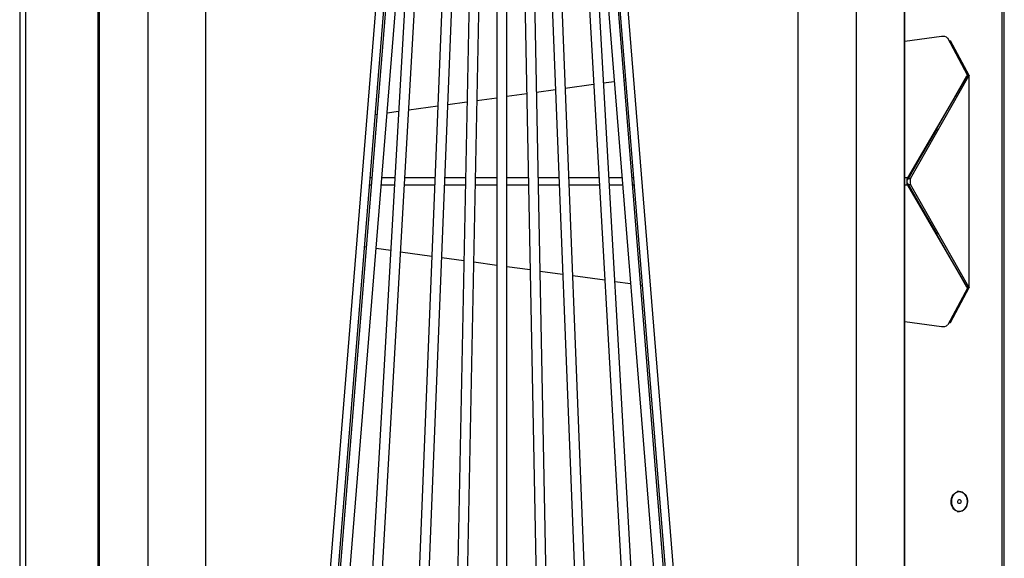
# Model space of a CAD drawing. Extents: x -3139 to 1389, y -669 to 4607.
# Tile 11 of 14: x -3135 to -2354, y 3173 to 3600. Entities that reach past the tile are written whole.
import ezdxf

# ---------------------------------------------------------------- set-up
doc = ezdxf.new("R2010")
doc.units = 0
doc.layers.get('0').update_dxf_attribs({"linetype": 'CONTINUOUS'})

# ---------------------------------------------------------------- blocks, each defined once
blk = doc.blocks.new('M9_-_TOP')
for p, q in [((-15.062, 43.438), (-15.062, -43.388)), ((-14.87, -43.388), (-14.87, 43.438)), ((-14.869, -43.388), (-14.869, 43.438)), ((-12.608, -43.388), (-12.608, 43.438)), ((-12.586, 43.525), (-12.586, -43.473)), ((-11.063, 43.525), (-11.063, -43.475)), ((11.063, 43.525), (11.063, -43.475)), ((-9.259, 40.582), (-9.259, -43.475)), ((9.259, -43.475), (9.259, 40.582)), ((15.627, -37.929), (15.627, 37.979)), ((15.693, -37.929), (15.693, 37.979)), ((-1.324, 29.529), (-4.158, -42.024)), ((4.158, -42.024), (1.324, 29.529)), ((-5.97, -41.558), (-1.959, 29.004)), ((-3.758, -39.827), (-1.032, 28.999)), ((1.032, 28.999), (3.759, -39.858)), ((1.959, 29.004), (5.97, -41.558)), ((-0.773, 28.61), (-2.172, -42.182)), ((-1.82, -40.151), (-0.459, 28.68)), ((-0.156, 28.617), (-0.156, -40.289)), ((0.156, -40.289), (0.156, 28.617)), ((0.459, 28.68), (1.816, -39.989)), ((2.172, -42.182), (0.773, 28.61)), ((-7.925, -41.529), (-2.382, 27.068)), ((-2.382, 27.068), (-6.193, -39.966)), ((6.196, -40.028), (2.382, 27.068)), ((2.382, 27.068), (7.796, -39.937)), ((12.58, -43.475), (12.58, 25.697)), ((12.586, -43.475), (12.586, 25.687)), ((-12.58, 24.828), (-12.58, -43.473)), ((-8.706, -43.456), (-3.27, 23.591)), ((-3.034, 23.571), (-8.471, -43.475)), ((-2.979, 23.566), (-8.236, -41.504)), ((8.236, -41.504), (2.979, 23.566)), ((8.471, -43.475), (3.034, 23.571)), ((3.27, 23.591), (8.706, -43.456)), ((13.733, 14.549), (12.586, 14.391)), ((14.539, 13.345), (13.924, 14.493)), ((13.964, 14.417), (14.01, 14.417)), ((14.595, 13.327), (14.01, 14.417)), ((14.539, 13.345), (12.669, 10.133)), ((12.703, 10.114), (14.526, 13.32)), ((12.764, 10.114), (14.587, 13.32)), ((14.526, 13.32), (14.595, 13.32)), ((14.539, 13.345), (14.535, 13.32)), ((14.536, 13.327), (14.595, 13.327)), ((14.595, 13.327), (14.595, 13.32)), ((14.595, 6.72), (14.595, 13.32)), ((14.599, 6.716), (14.599, 13.323)), ((2.866, 13.046), (1.981, 12.923)), ((3.508, 13.134), (3.177, 13.089)), ((3.876, 13.185), (3.818, 13.177)), ((-0.156, 12.627), (-0.778, 12.541)), ((0.774, 12.756), (0.156, 12.671)), ((1.67, 12.88), (1.086, 12.799)), ((-2.003, 12.372), (-2.912, 12.246)), ((-1.092, 12.498), (-1.689, 12.415)), ((-3.904, 12.109), (-3.964, 12.1)), ((-3.227, 12.203), (-3.587, 12.153)), ((13.597, 11.687), (12.66, 10.076)), ((-4.082, 9.906), (-4.142, 9.906)), ((-4.064, 10.133), (-4.124, 10.133)), ((-3.358, 9.906), (-3.769, 9.906)), ((-3.345, 10.133), (-3.75, 10.133)), ((-2.101, 9.906), (-3.045, 9.906)), ((-2.092, 10.133), (-3.032, 10.133)), ((-1.143, 9.906), (-1.788, 9.906)), ((-1.138, 10.133), (-1.779, 10.133)), ((-0.156, 9.906), (-0.83, 9.906)), ((-0.156, 10.133), (-0.826, 10.133)), ((0.826, 10.133), (0.156, 10.133)), ((0.83, 9.906), (0.156, 9.906)), ((1.779, 10.133), (1.138, 10.133)), ((1.788, 9.906), (1.143, 9.906)), ((3.032, 10.133), (2.092, 10.133)), ((3.045, 9.906), (2.101, 9.906)), ((3.75, 10.133), (3.345, 10.133)), ((3.769, 9.906), (3.358, 9.906)), ((4.124, 10.133), (4.064, 10.133)), ((4.142, 9.906), (4.082, 9.906)), ((12.669, 10.133), (12.586, 10.133)), ((12.669, 9.906), (12.586, 9.906)), ((12.669, 10.133), (12.66, 10.076)), ((12.66, 9.963), (13.597, 8.352)), ((12.669, 9.906), (12.66, 9.963)), ((12.669, 9.906), (14.539, 6.694)), ((12.703, 10.114), (12.764, 10.114)), ((12.703, 9.925), (12.764, 9.925)), ((14.526, 6.72), (12.703, 9.925)), ((14.587, 6.72), (12.764, 9.925)), ((-4.298, 7.985), (-4.238, 7.977)), ((-3.928, 7.934), (-3.473, 7.871)), ((-3.163, 7.828), (-2.189, 7.693)), ((-1.878, 7.65), (-1.189, 7.555)), ((-0.878, 7.512), (-0.156, 7.412)), ((0.156, 7.368), (0.882, 7.268)), ((1.196, 7.225), (1.898, 7.127)), ((2.213, 7.084), (3.213, 6.945)), ((3.528, 6.902), (4.017, 6.834)), ((4.334, 6.79), (4.396, 6.782)), ((14.539, 6.694), (13.924, 5.546)), ((14.01, 5.622), (14.595, 6.713)), ((14.526, 6.72), (14.595, 6.72)), ((14.539, 6.694), (14.535, 6.72)), ((14.536, 6.713), (14.595, 6.713)), ((14.595, 6.72), (14.595, 6.713)), ((12.586, 5.648), (13.733, 5.49)), ((13.964, 5.622), (14.01, 5.622)), ((14.286, 0.338), (14.225, 0.338)), ((14.225, -0.287), (14.286, -0.287))]:
    blk.add_line(p, q)
at = {"flags": 128}
for points in [[(14.286, 0.338), (14.328, 0.333), (14.368, 0.321), (14.405, 0.302), (14.44, 0.275), (14.471, 0.241), (14.497, 0.203), (14.518, 0.159), (14.532, 0.112), (14.541, 0.063), (14.542, 0.012), (14.537, -0.038), (14.526, -0.086), (14.508, -0.131), (14.485, -0.173), (14.456, -0.209), (14.423, -0.239), (14.387, -0.262), (14.348, -0.278), (14.307, -0.286), (14.266, -0.286), (14.225, -0.278), (14.186, -0.262), (14.15, -0.239), (14.117, -0.209), (14.088, -0.173), (14.065, -0.131), (14.047, -0.086), (14.036, -0.038), (14.031, 0.012), (14.032, 0.063), (14.041, 0.112), (14.055, 0.159), (14.076, 0.203), (14.102, 0.241), (14.133, 0.275), (14.168, 0.302), (14.205, 0.321), (14.245, 0.333), (14.286, 0.338)], [(14.29, 0.331), (14.249, 0.327), (14.209, 0.315), (14.171, 0.294), (14.136, 0.267), (14.105, 0.232), (14.08, 0.193), (14.06, 0.148), (14.047, 0.1), (14.04, 0.05), (14.04, 0), (14.047, -0.05), (14.06, -0.098), (14.08, -0.143), (14.105, -0.182), (14.136, -0.217), (14.171, -0.244), (14.209, -0.265), (14.249, -0.277), (14.29, -0.281), (14.331, -0.277), (14.372, -0.265), (14.409, -0.244), (14.444, -0.217), (14.475, -0.182), (14.5, -0.143), (14.52, -0.098), (14.533, -0.05), (14.54, 0), (14.54, 0.05), (14.533, 0.1), (14.52, 0.148), (14.5, 0.193), (14.475, 0.232), (14.444, 0.267), (14.409, 0.294), (14.372, 0.315), (14.331, 0.327), (14.29, 0.331)], [(14.29, -0.038), (14.272, -0.033), (14.256, -0.021), (14.244, -0.003), (14.239, 0.019), (14.241, 0.042), (14.249, 0.063), (14.263, 0.078), (14.281, 0.086), (14.299, 0.086), (14.317, 0.078), (14.331, 0.063), (14.339, 0.042), (14.341, 0.019), (14.336, -0.003), (14.325, -0.021), (14.309, -0.033), (14.29, -0.038)]]:
    blk.add_lwpolyline(points, dxfattribs=at)
for centre, radius, start, end in [((13.773, 14.333), 0.22, 46.7126, 100.2822), ((12.961, 10.02), 0.313, 158.7808, 201.2192), ((13.044, 10.02), 0.296, 161.3427, 198.6573), ((13.773, 5.707), 0.22, 259.7178, 313.2874)]:
    blk.add_arc(centre, radius, start, end)
for points in [[(14.595, 13.32), (14.598, 13.321), (14.599, 13.322), (14.598, 13.324), (14.597, 13.325), (14.595, 13.327)], [(14.595, 6.713), (14.597, 6.714), (14.598, 6.715), (14.599, 6.717), (14.598, 6.718), (14.595, 6.72)]]:
    blk.add_open_spline(points, degree=3, knots=[0, 0, 0, 0, 0.5, 0.5, 1, 1, 1, 1])

msp = doc.modelspace()

# ---------------------------------------------------------------- block references
at = {"xscale": 25.4, "yscale": 25.4, "zscale": 25.4}
msp.add_blockref('M9_-_TOP', (-2752.55, 3217.45), dxfattribs=at)

doc.saveas('drawing.dxf')
